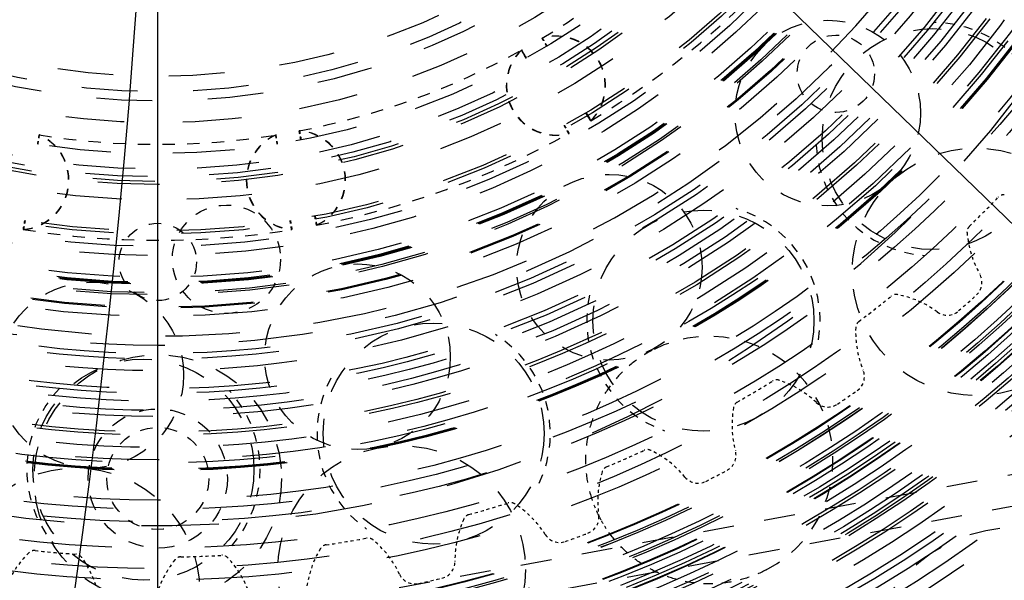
# Model space of a CAD drawing. Header units: millimetres. Extents: x 14186 to 17588, y 1400 to 3805.
# Tile 226 of 256: x 16671 to 16703, y 2682 to 2700. Entities that reach past the tile are written whole.
import ezdxf

# ---------------------------------------------------------------- set-up
doc = ezdxf.new("R2010")
doc.units = ezdxf.units.MM
doc.linetypes.add('CENTER', pattern=[2, 1.25, -0.25, 0.25, -0.25])
doc.linetypes.add('HIDDEN', pattern=[0.2, 0.1, -0.1])
for name, color, linetype in [('DEFAULT_2', 8, 'HIDDEN'), ('INTF_RED_1_1', 7, 'Continuous'), ('INTFCLR_183613', 7, 'Continuous'), ('INTFCLR_193615', 7, 'Continuous'), ('INTFCLR_253584', 7, 'Continuous'), ('INTFCLR_386278', 7, 'Continuous'), ('INTFCLR_422359', 7, 'Continuous'), ('INTFCLR_424992', 7, 'Continuous'), ('INTFCLR_453073', 7, 'Continuous'), ('INTFCLR_64894', 7, 'Continuous'), ('INTFCLR_83947', 7, 'Continuous'), ('INTFCLR_88516', 7, 'Continuous')]:
    doc.layers.add(name, color=color, linetype=linetype)
doc.layers.add('dim', color=82, linetype='Continuous', lineweight=9)
doc.styles.get("Standard").update_dxf_attribs({"font": 'arial.ttf'})
doc.dimstyles.new('ISO-25', dxfattribs={"dimtxt": 2.5, "dimasz": 2.5, "dimexe": 1.25, "dimexo": 0.625, "dimtad": 1, "dimtxsty": 'Standard', "dimcen": 2.5, "dimadec": 0, "dimazin": 0, "dimtfac": 1, "dimtmove": 0, "dimatfit": 3, "dimfxl": 1, "dimarcsym": 0})

# ---------------------------------------------------------------- blocks, each defined once
blk = doc.blocks.new('*D23')
at = {"layer": 'Defpoints', "color": 0, "transparency": 16777216}
for p in [(16478.346, 2911.549), (16873.329, 2528.811)]:
    blk.add_point(p, dxfattribs=at)
at = {"layer": 'dim', "color": 0, "linetype": 'Continuous', "lineweight": -2, "transparency": 16777216}
for p, q in [((16461.111, 2928.25), (16443.875, 2944.952)), ((16478.346, 2911.549), (16873.329, 2528.811)), ((16975.404, 2429.9), (16890.565, 2512.109))]:
    blk.add_line(p, q, dxfattribs=at)
at = {"layer": 'dim', "color": 0, "transparency": 16777216}
for points in [[(16463.894, 2931.123), (16458.327, 2925.378), (16478.346, 2911.549)], [(16893.348, 2514.982), (16887.781, 2509.237), (16873.329, 2528.811)]]:
    blk.add_solid(points, dxfattribs=at)
at = {"layer": 'dim', "color": 0, "transparency": 16777216, "insert": (16956.442, 2477.968), "char_height": 30, "attachment_point": 5, "rotation": 315.902}
blk.add_mtext('360%%D', dxfattribs=at)
blk = doc.blocks.new('*D27')
at = {"layer": 'Defpoints', "color": 0, "transparency": 16777216}
for p in [(17053.851, 3119.687), (16297.825, 2320.672)]:
    blk.add_point(p, dxfattribs=at)
at = {"layer": 'dim', "color": 0, "linetype": 'Continuous', "lineweight": -2, "transparency": 16777216}
for p, q in [((17253.469, 3330.657), (17070.346, 3137.12)), ((16297.825, 2320.672), (17053.851, 3119.687)), ((16281.33, 2303.239), (16264.835, 2285.806))]:
    blk.add_line(p, q, dxfattribs=at)
at = {"layer": 'dim', "color": 0, "transparency": 16777216}
for points in [[(17067.44, 3139.87), (17073.251, 3134.371), (17053.851, 3119.687)], [(16278.424, 2305.989), (16284.235, 2300.49), (16297.825, 2320.672)]]:
    blk.add_solid(points, dxfattribs=at)
at = {"layer": 'dim', "color": 0, "transparency": 16777216, "insert": (17191.287, 3297.171), "char_height": 30, "attachment_point": 5, "rotation": 46.5835}
blk.add_mtext('∅1100', dxfattribs=at)
blk = doc.blocks.new('*D28')
at = {"layer": 'Defpoints', "color": 0, "transparency": 16777216}
for p in [(17217.995, 2998.669), (16133.681, 2441.691)]:
    blk.add_point(p, dxfattribs=at)
at = {"layer": 'dim', "color": 0, "linetype": 'Continuous', "lineweight": -2, "transparency": 16777216}
for p, q in [((17380.14, 3081.958), (17239.343, 3009.635)), ((16133.681, 2441.691), (17217.995, 2998.669)), ((16112.333, 2430.725), (16090.984, 2419.759))]:
    blk.add_line(p, q, dxfattribs=at)
at = {"layer": 'dim', "color": 0, "transparency": 16777216}
for points in [[(17237.515, 3013.193), (17241.17, 3006.077), (17217.995, 2998.669)], [(16110.505, 2434.283), (16114.16, 2427.167), (16133.681, 2441.691)]]:
    blk.add_solid(points, dxfattribs=at)
at = {"layer": 'dim', "color": 0, "transparency": 16777216, "insert": (17310.293, 3070.985), "char_height": 30, "attachment_point": 5, "rotation": 27.1882}
blk.add_mtext('∅1219', dxfattribs=at)

msp = doc.modelspace()

# ---------------------------------------------------------------- linework, layer by layer
for centre, radius in [((16675.838, 2720.18), 609.5), ((16675.838, 2720.18), 550), ((16400.838, 2720.18), 275), ((16675.838, 2720.18), 275)]:
    msp.add_circle(centre, radius)
at = {"color": 7, "linetype": 'Continuous'}
for radius in [76.5, 75.5, 74.5]:
    msp.add_arc((16675.838, 2720.18), radius, 90, 270, dxfattribs=at)
at = {"layer": 'DEFAULT_2', "color": 1, "linetype": 'CENTER', "ltscale": 22.352}
msp.add_line((16675.838, 2635.98), (16675.838, 2804.38), dxfattribs=at)
at = {"layer": 'DEFAULT_2', "color": 8, "linetype": 'HIDDEN', "ltscale": 0.003}
for p, q in [((16687.594, 2699.027), (16687.596, 2699.024)), ((16687.602, 2699.032), (16687.604, 2699.029)), ((16689.832, 2696.74), (16689.83, 2696.743)), ((16689.832, 2696.739), (16689.83, 2696.743))]:
    msp.add_line(p, q, dxfattribs=at)
at = {"layer": 'DEFAULT_2', "color": 8, "linetype": 'HIDDEN', "ltscale": 0.2}
for p, q in [((16687.594, 2699.027), (16687.743, 2698.767)), ((16687.743, 2698.767), (16687.594, 2699.027)), ((16687.751, 2698.771), (16687.602, 2699.032)), ((16689.832, 2696.739), (16689.679, 2696.998)), ((16689.832, 2696.74), (16689.679, 2696.998)), ((16689.688, 2697.003), (16689.841, 2696.745)), ((16689.841, 2696.745), (16689.688, 2697.003)), ((16680.926, 2693.664), (16680.981, 2693.369))]:
    msp.add_line(p, q, dxfattribs=at)
at = {"layer": 'DEFAULT_2', "color": 8, "linetype": 'HIDDEN', "ltscale": 0.02}
for p, q in [((16687.596, 2699.024), (16687.611, 2698.998)), ((16687.604, 2699.029), (16687.619, 2699.002)), ((16689.83, 2696.743), (16689.814, 2696.769))]:
    msp.add_line(p, q, dxfattribs=at)
at = {"layer": 'DEFAULT_2', "color": 8, "linetype": 'HIDDEN', "ltscale": 0.1}
for p, q in [((16687.611, 2698.998), (16687.685, 2698.868)), ((16687.694, 2698.872), (16687.619, 2699.002)), ((16687.67, 2698.914), (16687.751, 2698.771)), ((16689.783, 2696.821), (16689.71, 2696.945)), ((16690.114, 2683.934), (16690.054, 2684.054)), ((16690.114, 2683.934), (16690.177, 2683.816))]:
    msp.add_line(p, q, dxfattribs=at)
at = {"layer": 'DEFAULT_2', "color": 8, "linetype": 'HIDDEN', "ltscale": 0.08}
msp.add_line((16687.685, 2698.868), (16687.743, 2698.767), dxfattribs=at)
at = {"layer": 'DEFAULT_2', "color": 8, "linetype": 'HIDDEN', "ltscale": 0.04}
for p, q in [((16687.721, 2698.825), (16687.751, 2698.771)), ((16689.71, 2696.945), (16689.679, 2696.998)), ((16689.814, 2696.769), (16689.783, 2696.821))]:
    msp.add_line(p, q, dxfattribs=at)
at = {"layer": 'DEFAULT_2', "color": 8, "linetype": 'HIDDEN', "ltscale": 0.06}
msp.add_line((16689.783, 2696.821), (16689.738, 2696.898), dxfattribs=at)
at = {"layer": 'DEFAULT_2', "color": 8, "linetype": 'HIDDEN', "ltscale": 10}
for p, q in [((16759.368, 2695.609), (16682.966, 2681.522)), ((16683.147, 2680.538), (16759.55, 2694.626))]:
    msp.add_line(p, q, dxfattribs=at)
at = {"layer": 'DEFAULT_2', "color": 8, "linetype": 'HIDDEN', "ltscale": 0.2}
msp.add_lwpolyline([(16689.688, 2697.003), (16689.713, 2696.959), (16689.736, 2696.92), (16689.757, 2696.886), (16689.776, 2696.855), (16689.791, 2696.828), (16689.805, 2696.805), (16689.816, 2696.787), (16689.825, 2696.771)], dxfattribs=at)
at = {"layer": 'DEFAULT_2', "color": 8, "linetype": 'HIDDEN', "ltscale": 0.1}
msp.add_lwpolyline([(16689.841, 2696.745), (16689.84, 2696.747), (16689.837, 2696.751), (16689.832, 2696.759), (16689.825, 2696.771), (16689.816, 2696.787), (16689.805, 2696.805), (16689.791, 2696.828), (16689.776, 2696.855), (16689.757, 2696.886)], dxfattribs=at)
at = {"layer": 'DEFAULT_2', "color": 8, "linetype": 'HIDDEN', "ltscale": 0.06}
msp.add_lwpolyline([(16689.83, 2696.743), (16689.801, 2696.792), (16689.783, 2696.821)], dxfattribs=at)
at = {"layer": 'DEFAULT_2', "color": 8, "linetype": 'HIDDEN', "ltscale": 57}
msp.add_circle((16675.838, 2720.18), 71, dxfattribs=at)
at = {"layer": 'DEFAULT_2', "color": 8, "linetype": 'HIDDEN', "ltscale": 56}
msp.add_circle((16675.838, 2720.18), 70.5, dxfattribs=at)
at = {"layer": 'DEFAULT_2', "color": 8, "linetype": 'HIDDEN', "ltscale": 53}
msp.add_circle((16675.838, 2720.18), 66.5, dxfattribs=at)
at = {"layer": 'DEFAULT_2', "color": 8, "linetype": 'HIDDEN', "ltscale": 52}
msp.add_circle((16675.838, 2720.18), 65.5, dxfattribs=at)
at = {"layer": 'DEFAULT_2', "color": 8, "linetype": 'HIDDEN', "ltscale": 49}
for radius in [61.5, 61.2, 61]:
    msp.add_circle((16675.838, 2720.18), radius, dxfattribs=at)
at = {"layer": 'DEFAULT_2', "color": 8, "linetype": 'HIDDEN', "ltscale": 48}
for radius in [60.7, 60]:
    msp.add_circle((16675.838, 2720.18), radius, dxfattribs=at)
at = {"layer": 'DEFAULT_2', "color": 8, "linetype": 'HIDDEN', "ltscale": 47}
for radius in [59.5, 59, 58.8, 58.5]:
    msp.add_circle((16675.838, 2720.18), radius, dxfattribs=at)
at = {"layer": 'DEFAULT_2', "color": 8, "linetype": 'HIDDEN', "ltscale": 46}
for radius in [58, 57.5]:
    msp.add_circle((16675.838, 2720.18), radius, dxfattribs=at)
at = {"layer": 'DEFAULT_2', "color": 8, "linetype": 'HIDDEN', "ltscale": 45}
for radius in [57, 56.8, 56.7, 56.5, 56.029]:
    msp.add_circle((16675.838, 2720.18), radius, dxfattribs=at)
at = {"layer": 'DEFAULT_2', "color": 8, "linetype": 'HIDDEN', "ltscale": 44}
for radius in [55.529, 55, 54.6, 54.54]:
    msp.add_circle((16675.838, 2720.18), radius, dxfattribs=at)
at = {"layer": 'DEFAULT_2', "color": 8, "linetype": 'HIDDEN', "ltscale": 43}
msp.add_circle((16675.838, 2720.18), 54, dxfattribs=at)
at = {"layer": 'DEFAULT_2', "color": 8, "linetype": 'HIDDEN', "ltscale": 42}
for radius in [53, 52.059]:
    msp.add_circle((16675.838, 2720.18), radius, dxfattribs=at)
at = {"layer": 'DEFAULT_2', "color": 8, "linetype": 'HIDDEN', "ltscale": 41}
msp.add_circle((16675.838, 2720.18), 51.059, dxfattribs=at)
at = {"layer": 'DEFAULT_2', "color": 8, "linetype": 'HIDDEN', "ltscale": 37}
msp.add_circle((16675.838, 2720.18), 45.9, dxfattribs=at)
at = {"layer": 'DEFAULT_2', "color": 8, "linetype": 'HIDDEN', "ltscale": 36}
for radius in [45.5, 45, 44.7, 44.5]:
    msp.add_circle((16675.838, 2720.18), radius, dxfattribs=at)
at = {"layer": 'DEFAULT_2', "color": 8, "linetype": 'HIDDEN', "ltscale": 35}
for radius in [44, 43.6, 43.5]:
    msp.add_circle((16675.838, 2720.18), radius, dxfattribs=at)
at = {"layer": 'DEFAULT_2', "color": 8, "linetype": 'HIDDEN', "ltscale": 34}
for radius in [43, 42.75, 42.5, 42]:
    msp.add_circle((16675.838, 2720.18), radius, dxfattribs=at)
at = {"layer": 'DEFAULT_2', "color": 8, "linetype": 'HIDDEN', "ltscale": 33}
for radius in [41.775, 41.5, 41.482, 41.378, 41.25, 41, 40.869, 40.85]:
    msp.add_circle((16675.838, 2720.18), radius, dxfattribs=at)
at = {"layer": 'DEFAULT_2', "color": 8, "linetype": 'HIDDEN', "ltscale": 32}
for radius in [40.575, 40.5, 40.358, 39.878, 39.875, 39.578]:
    msp.add_circle((16675.838, 2720.18), radius, dxfattribs=at)
at = {"layer": 'DEFAULT_2', "color": 8, "linetype": 'HIDDEN', "ltscale": 31}
msp.add_circle((16675.838, 2720.18), 38.286, dxfattribs=at)
at = {"layer": 'DEFAULT_2', "color": 8, "linetype": 'HIDDEN', "ltscale": 30}
for radius in [37.91, 37.25]:
    msp.add_circle((16675.838, 2720.18), radius, dxfattribs=at)
at = {"layer": 'DEFAULT_2', "color": 8, "linetype": 'HIDDEN', "ltscale": 29}
msp.add_circle((16675.838, 2720.18), 36, dxfattribs=at)
at = {"layer": 'DEFAULT_2', "color": 8, "linetype": 'HIDDEN', "ltscale": 28}
for radius in [35.7, 34.729]:
    msp.add_circle((16675.838, 2720.18), radius, dxfattribs=at)
at = {"layer": 'DEFAULT_2', "color": 8, "linetype": 'HIDDEN', "ltscale": 27}
msp.add_circle((16675.838, 2720.18), 34, dxfattribs=at)
at = {"layer": 'DEFAULT_2', "color": 8, "linetype": 'HIDDEN', "ltscale": 26}
msp.add_circle((16675.838, 2720.18), 32.25, dxfattribs=at)
at = {"layer": 'DEFAULT_2', "color": 8, "linetype": 'HIDDEN', "ltscale": 25}
for radius in [31.52, 31.142]:
    msp.add_circle((16675.838, 2720.18), radius, dxfattribs=at)
at = {"layer": 'DEFAULT_2', "color": 8, "linetype": 'HIDDEN', "ltscale": 24}
for radius in [29.764, 29.5, 29.464]:
    msp.add_circle((16675.838, 2720.18), radius, dxfattribs=at)
at = {"layer": 'DEFAULT_2', "color": 8, "linetype": 'HIDDEN', "ltscale": 23}
for radius in [29, 28.729, 28.7]:
    msp.add_circle((16675.838, 2720.18), radius, dxfattribs=at)
at = {"layer": 'DEFAULT_2', "color": 8, "linetype": 'HIDDEN', "ltscale": 22}
for radius in [27.8, 27.5, 27]:
    msp.add_circle((16675.838, 2720.18), radius, dxfattribs=at)
at = {"layer": 'DEFAULT_2', "color": 8, "linetype": 'HIDDEN', "ltscale": 20}
for radius in [25.5, 25, 24.5]:
    msp.add_circle((16675.838, 2720.18), radius, dxfattribs=at)
at = {"layer": 'DEFAULT_2', "color": 8, "linetype": 'HIDDEN', "ltscale": 19}
msp.add_circle((16675.838, 2720.18), 23.5, dxfattribs=at)
at = {"layer": 'DEFAULT_2', "color": 8, "linetype": 'HIDDEN', "ltscale": 18}
for radius in [22.8, 22.5, 22]:
    msp.add_circle((16675.838, 2720.18), radius, dxfattribs=at)
at = {"layer": 'DEFAULT_2', "color": 8, "linetype": 'HIDDEN', "ltscale": 4}
for centre, radius in [((16697.758, 2698.26), 1.25), ((16675.838, 2685.18), 1.65)]:
    msp.add_circle(centre, radius, dxfattribs=at)
at = {"layer": 'DEFAULT_2', "color": 8, "linetype": 'HIDDEN', "ltscale": 8}
for centre in [(16702.287, 2691.86), (16675.838, 2685.18)]:
    msp.add_circle(centre, 4, dxfattribs=at)
at = {"layer": 'DEFAULT_2', "color": 8, "linetype": 'HIDDEN', "ltscale": 7}
for centre in [(16690.435, 2692.008), (16682.293, 2689.114), (16673.672, 2688.525)]:
    msp.add_circle(centre, 3, dxfattribs=at)
at = {"layer": 'DEFAULT_2', "color": 8, "linetype": 'HIDDEN', "ltscale": 9}
msp.add_circle((16675.374, 2685.469), 3.572, dxfattribs=at)
at = {"layer": 'DEFAULT_2', "color": 8, "linetype": 'HIDDEN', "ltscale": 5}
msp.add_circle((16675.838, 2685.18), 2.25, dxfattribs=at)
at = {"layer": 'DEFAULT_2', "color": 8, "linetype": 'HIDDEN', "ltscale": 10}
msp.add_circle((16703.616, 2678.606), 5, dxfattribs=at)
at = {"layer": 'DEFAULT_2', "color": 8, "linetype": 'HIDDEN', "ltscale": 36}
for radius, start, end in [(73.5, 68.14652, 291.85345), (72.5, 68.14659, 291.85352)]:
    msp.add_arc((16675.838, 2720.18), radius, start, end, dxfattribs=at)
at = {"layer": 'DEFAULT_2', "color": 8, "linetype": 'HIDDEN', "ltscale": 28}
msp.add_arc((16675.838, 2720.18), 67.5, 268.05907, 91.94093, dxfattribs=at)
at = {"layer": 'DEFAULT_2', "color": 8, "linetype": 'HIDDEN', "ltscale": 26}
for radius, start in [(65, 268.05908), (64.5, 268.05907), (64, 268.05907)]:
    msp.add_arc((16675.838, 2720.18), radius, start, 91.94093, dxfattribs=at)
at = {"layer": 'DEFAULT_2', "color": 8, "linetype": 'HIDDEN', "ltscale": 18}
for radius in [40.31, 39.31]:
    msp.add_arc((16675.838, 2720.18), radius, 79.5528, 280.4472, dxfattribs=at)
at = {"layer": 'DEFAULT_2', "color": 8, "linetype": 'HIDDEN', "ltscale": 25}
msp.add_arc((16675.725, 2718.654), 35, 105.6174, 65.9352, dxfattribs=at)
at = {"layer": 'DEFAULT_2', "color": 8, "linetype": 'HIDDEN', "ltscale": 24}
msp.add_arc((16675.838, 2720.18), 30.4, 89.5485, 82.0041, dxfattribs=at)
at = {"layer": 'DEFAULT_2', "color": 8, "linetype": 'HIDDEN', "ltscale": 14}
msp.add_arc((16675.838, 2720.18), 78.5, 189.15514, 270, dxfattribs=at)
at = {"layer": 'DEFAULT_2', "color": 8, "linetype": 'HIDDEN', "ltscale": 4}
for radius, start, end in [(24.2, 300.8906, 319.087), (27.3, 300.8373, 319.1404), (24.2, 280.8906, 299.087), (24.2, 260.8906, 279.087), (27.3, 280.8365, 299.1404), (27.3, 260.8365, 279.1411)]:
    msp.add_arc((16675.838, 2720.18), radius, start, end, dxfattribs=at)
at = {"layer": 'DEFAULT_2', "color": 8, "linetype": 'HIDDEN', "ltscale": 3}
for centre, radius, start, end in [((16700.889, 2696.149), 3.772, 6.2076, 89.3795), ((16688.704, 2697.875), 1.6, 314.8091, 106.0645), ((16688.713, 2697.88), 1.6, 314.8326, 106.0869), ((16688.704, 2697.875), 1.6, 133.8907, 285.1473), ((16688.713, 2697.88), 1.6, 133.9131, 285.1692), ((16680.299, 2694.819), 1.6, 294.808, 86.0645), ((16680.309, 2694.821), 1.6, 294.8303, 86.0869), ((16671.356, 2694.823), 1.6, 274.808, 66.0645), ((16671.366, 2694.821), 1.6, 274.8303, 66.0869), ((16680.299, 2694.819), 1.6, 113.8907, 265.1473), ((16680.309, 2694.821), 1.6, 113.9131, 265.1697), ((16700.889, 2696.149), 3.772, 183.0032, 266.1751), ((16693.477, 2690.281), 3.772, 350.5554, 73.7273), ((16693.477, 2690.281), 3.772, 167.3511, 250.523), ((16684.756, 2686.631), 3.772, 334.9032, 58.0751), ((16684.756, 2686.631), 3.772, 151.6989, 234.8708), ((16675.374, 2685.469), 3.772, 136.0467, 219.2186), ((16675.374, 2685.469), 3.772, 319.2511, 42.423)]:
    msp.add_arc(centre, radius, start, end, dxfattribs=at)
at = {"layer": 'DEFAULT_2', "color": 8, "linetype": 'HIDDEN', "ltscale": 5}
msp.add_arc((16693.665, 2685.774), 4, 297.3913, 117.3913, dxfattribs=at)
at = {"layer": 'DEFAULT_2', "color": 8, "linetype": 'HIDDEN', "ltscale": 0.2}
for start, end in [(201.3019, 205.4752), (209.3066, 213.7063)]:
    msp.add_arc((16693.665, 2685.774), 4, start, end, dxfattribs=at)
at = {"layer": 'DEFAULT_2', "color": 8, "linetype": 'HIDDEN', "ltscale": 26}
msp.add_open_spline([(16673.653, 2655.717), (16677.956, 2655.575), (16684.46, 2656.002), (16692.884, 2657.861), (16701.083, 2660.552), (16710.762, 2665.437), (16719.272, 2672.156), (16725.167, 2678.457), (16730.403, 2685.316), (16735.617, 2694.825), (16739.469, 2707.242), (16740.772, 2720.18), (16739.469, 2733.118), (16735.617, 2745.535), (16730.403, 2755.044), (16725.168, 2761.902), (16719.273, 2768.203), (16710.763, 2774.923), (16701.083, 2779.808), (16692.884, 2782.498), (16684.46, 2784.357), (16677.956, 2784.786), (16673.653, 2784.643)], degree=3, knots=[0, 0, 0, 0, 0.062482, 0.09376, 0.12504, 0.18752, 0.25, 0.28128, 0.312559, 0.375039, 0.437519, 0.5, 0.56248, 0.62496, 0.68744, 0.71872, 0.749999, 0.812479, 0.87496, 0.906239, 0.937517, 1, 1, 1, 1], dxfattribs=at)
at = {"layer": 'DEFAULT_2', "color": 8, "linetype": 'HIDDEN', "ltscale": 24}
msp.add_open_spline([(16673.873, 2778.147), (16677.743, 2778.275), (16683.591, 2777.89), (16691.166, 2776.218), (16698.539, 2773.799), (16707.243, 2769.406), (16714.895, 2763.364), (16720.196, 2757.697), (16724.904, 2751.53), (16729.593, 2742.979), (16733.057, 2731.814), (16734.228, 2720.18), (16733.057, 2708.546), (16729.593, 2697.38), (16724.904, 2688.829), (16720.196, 2682.662), (16714.895, 2676.996), (16707.243, 2670.953), (16698.538, 2666.561), (16691.167, 2664.142), (16685.478, 2662.886), (16679.693, 2662.214), (16675.81, 2662.152), (16673.873, 2662.213)], degree=3, knots=[0, 0, 0, 0, 0.062478, 0.093754, 0.12503, 0.187506, 0.249982, 0.281259, 0.312536, 0.375012, 0.437487, 0.499963, 0.562438, 0.624912, 0.687387, 0.718664, 0.749941, 0.812417, 0.874891, 0.906168, 0.937444, 0.968728, 1, 1, 1, 1], dxfattribs=at)
at = {"layer": 'DEFAULT_2', "color": 8, "linetype": 'HIDDEN', "ltscale": 0.2}
for points, knots in [([(16688.262, 2699.413), (16688.265, 2699.407), (16688.314, 2699.32), (16688.366, 2699.234), (16688.413, 2699.154)], [0, 0, 0, 0, 0.064542, 1, 1, 1, 1]), ([(16688.413, 2699.154), (16688.402, 2699.173), (16688.38, 2699.21), (16688.349, 2699.262), (16688.323, 2699.306), (16688.302, 2699.343), (16688.287, 2699.369), (16688.277, 2699.386), (16688.272, 2699.395), (16688.268, 2699.402), (16688.265, 2699.408), (16688.263, 2699.41), (16688.262, 2699.413), (16688.262, 2699.413)], [0, 0, 0, 0, 0.228097, 0.429056, 0.601319, 0.743636, 0.855247, 0.899316, 0.935459, 0.963638, 0.983813, 0.995947, 1, 1, 1, 1]), ([(16688.27, 2699.418), (16688.273, 2699.412), (16688.323, 2699.325), (16688.374, 2699.239), (16688.421, 2699.158)], [0, 0, 0, 0, 0.064542, 1, 1, 1, 1]), ([(16688.421, 2699.158), (16688.384, 2699.223), (16688.332, 2699.308), (16688.283, 2699.395), (16688.27, 2699.418)], [0, 0, 0, 0, 0.743638, 1, 1, 1, 1]), ([(16680.41, 2696.416), (16680.411, 2696.409), (16680.428, 2696.311), (16680.446, 2696.213), (16680.463, 2696.121)], [0, 0, 0, 0, 0.064542, 1, 1, 1, 1]), ([(16680.463, 2696.121), (16680.459, 2696.143), (16680.451, 2696.185), (16680.44, 2696.244), (16680.431, 2696.295), (16680.423, 2696.337), (16680.418, 2696.366), (16680.415, 2696.385), (16680.413, 2696.396), (16680.412, 2696.404), (16680.411, 2696.411), (16680.41, 2696.413), (16680.41, 2696.416), (16680.41, 2696.416)], [0, 0, 0, 0, 0.228097, 0.429055, 0.601318, 0.743635, 0.855247, 0.899315, 0.935459, 0.963638, 0.983813, 0.995947, 1, 1, 1, 1]), ([(16680.473, 2696.122), (16680.459, 2696.195), (16680.44, 2696.294), (16680.423, 2696.392), (16680.419, 2696.418)], [0, 0, 0, 0, 0.743637, 1, 1, 1, 1]), ([(16680.419, 2696.418), (16680.42, 2696.411), (16680.437, 2696.313), (16680.456, 2696.214), (16680.473, 2696.122)], [0, 0, 0, 0, 0.064542, 1, 1, 1, 1]), ([(16689.122, 2696.33), (16689.122, 2696.33), (16689.12, 2696.333), (16689.12, 2696.335), (16689.116, 2696.341), (16689.111, 2696.352), (16689.1, 2696.371), (16689.084, 2696.4), (16689.063, 2696.437), (16689.037, 2696.482), (16689.008, 2696.534), (16688.986, 2696.572), (16688.975, 2696.592)], [0, 0, 0, 0, 0.004031, 0.016106, 0.036201, 0.064291, 0.144303, 0.255732, 0.398022, 0.570322, 0.771529, 1, 1, 1, 1]), ([(16688.984, 2696.597), (16689.021, 2696.532), (16689.071, 2696.445), (16689.119, 2696.358), (16689.131, 2696.335)], [0, 0, 0, 0, 0.74367, 1, 1, 1, 1]), ([(16689.131, 2696.335), (16689.131, 2696.335), (16689.131, 2696.338), (16689.129, 2696.34), (16689.126, 2696.346), (16689.122, 2696.353), (16689.117, 2696.363), (16689.107, 2696.379), (16689.093, 2696.405), (16689.072, 2696.442), (16689.047, 2696.487), (16689.017, 2696.54), (16688.996, 2696.577), (16688.984, 2696.597)], [0, 0, 0, 0, 0.004053, 0.016186, 0.03636, 0.064537, 0.100678, 0.144743, 0.256355, 0.398672, 0.570929, 0.771893, 1, 1, 1, 1]), ([(16672.006, 2696.285), (16672.005, 2696.279), (16671.987, 2696.18), (16671.971, 2696.082), (16671.956, 2695.989)], [0, 0, 0, 0, 0.064542, 1, 1, 1, 1]), ([(16671.956, 2695.989), (16671.959, 2696.012), (16671.967, 2696.054), (16671.976, 2696.114), (16671.985, 2696.164), (16671.992, 2696.206), (16671.997, 2696.236), (16672.001, 2696.255), (16672.003, 2696.265), (16672.004, 2696.273), (16672.006, 2696.28), (16672.005, 2696.283), (16672.007, 2696.285), (16672.006, 2696.285)], [0, 0, 0, 0, 0.228097, 0.429055, 0.601318, 0.743635, 0.855247, 0.899315, 0.935459, 0.963638, 0.983813, 0.995947, 1, 1, 1, 1]), ([(16671.965, 2695.988), (16671.977, 2696.061), (16671.993, 2696.16), (16672.011, 2696.258), (16672.016, 2696.284)], [0, 0, 0, 0, 0.743637, 1, 1, 1, 1]), ([(16679.65, 2696.282), (16679.652, 2696.276), (16679.67, 2696.177), (16679.685, 2696.079), (16679.701, 2695.986)], [0, 0, 0, 0, 0.064542, 1, 1, 1, 1]), ([(16679.701, 2695.986), (16679.697, 2696.009), (16679.69, 2696.051), (16679.68, 2696.111), (16679.672, 2696.161), (16679.665, 2696.203), (16679.659, 2696.233), (16679.656, 2696.252), (16679.654, 2696.262), (16679.653, 2696.27), (16679.651, 2696.277), (16679.651, 2696.28), (16679.65, 2696.282), (16679.65, 2696.282)], [0, 0, 0, 0, 0.228097, 0.429055, 0.601318, 0.743635, 0.855247, 0.899315, 0.935459, 0.963638, 0.983813, 0.995947, 1, 1, 1, 1]), ([(16679.71, 2695.988), (16679.698, 2696.061), (16679.682, 2696.16), (16679.664, 2696.258), (16679.66, 2696.284)], [0, 0, 0, 0, 0.743637, 1, 1, 1, 1]), ([(16671.49, 2693.228), (16671.491, 2693.228), (16671.49, 2693.231), (16671.492, 2693.233), (16671.492, 2693.24), (16671.493, 2693.248), (16671.495, 2693.259), (16671.498, 2693.278), (16671.503, 2693.307), (16671.51, 2693.349), (16671.518, 2693.4), (16671.529, 2693.459), (16671.536, 2693.502), (16671.54, 2693.524)], [0, 0, 0, 0, 0.004052, 0.016182, 0.036353, 0.064526, 0.100663, 0.144726, 0.256331, 0.398647, 0.570919, 0.771891, 1, 1, 1, 1]), ([(16671.54, 2693.524), (16671.532, 2693.482), (16671.516, 2693.383), (16671.498, 2693.285), (16671.49, 2693.228)], [0, 0, 0, 0, 0.429084, 1, 1, 1, 1]), ([(16671.55, 2693.523), (16671.543, 2693.48), (16671.526, 2693.382), (16671.509, 2693.283), (16671.501, 2693.227)], [0, 0, 0, 0, 0.429084, 1, 1, 1, 1]), ([(16680.164, 2693.225), (16680.164, 2693.225), (16680.164, 2693.227), (16680.163, 2693.23), (16680.162, 2693.237), (16680.161, 2693.245), (16680.159, 2693.256), (16680.156, 2693.274), (16680.152, 2693.304), (16680.145, 2693.346), (16680.136, 2693.397), (16680.126, 2693.456), (16680.119, 2693.498), (16680.115, 2693.521)], [0, 0, 0, 0, 0.004052, 0.016182, 0.036353, 0.064526, 0.100663, 0.144726, 0.256331, 0.398647, 0.570919, 0.771891, 1, 1, 1, 1]), ([(16680.115, 2693.521), (16680.122, 2693.479), (16680.139, 2693.38), (16680.156, 2693.281), (16680.164, 2693.225)], [0, 0, 0, 0, 0.429084, 1, 1, 1, 1]), ([(16680.125, 2693.523), (16680.133, 2693.48), (16680.149, 2693.382), (16680.166, 2693.283), (16680.174, 2693.227)], [0, 0, 0, 0, 0.429084, 1, 1, 1, 1]), ([(16680.971, 2693.367), (16680.971, 2693.367), (16680.97, 2693.369), (16680.97, 2693.372), (16680.968, 2693.378), (16680.967, 2693.386), (16680.964, 2693.397), (16680.961, 2693.416), (16680.955, 2693.445), (16680.947, 2693.487), (16680.938, 2693.538), (16680.927, 2693.597), (16680.92, 2693.639), (16680.916, 2693.662)], [0, 0, 0, 0, 0.004052, 0.016182, 0.036353, 0.064525, 0.100663, 0.144726, 0.25633, 0.398647, 0.570919, 0.771891, 1, 1, 1, 1]), ([(16680.916, 2693.662), (16680.92, 2693.639), (16680.927, 2693.597), (16680.939, 2693.538), (16680.948, 2693.487), (16680.956, 2693.445), (16680.962, 2693.416), (16680.965, 2693.397), (16680.967, 2693.387), (16680.969, 2693.378), (16680.969, 2693.372), (16680.971, 2693.369), (16680.97, 2693.367), (16680.971, 2693.367)], [0, 0, 0, 0, 0.228102, 0.429055, 0.601311, 0.743644, 0.855281, 0.899356, 0.935497, 0.963666, 0.983829, 0.995951, 1, 1, 1, 1]), ([(16680.981, 2693.369), (16680.976, 2693.394), (16680.957, 2693.492), (16680.939, 2693.591), (16680.926, 2693.664)], [0, 0, 0, 0, 0.256328, 1, 1, 1, 1])]:
    msp.add_open_spline(points, degree=3, knots=knots, dxfattribs=at)
at = {"layer": 'DEFAULT_2', "color": 8, "linetype": 'HIDDEN', "ltscale": 3}
for points, knots in [([(16691.825, 2689.326), (16691.609, 2689.214), (16691.195, 2688.949), (16690.659, 2688.446), (16690.222, 2687.854), (16689.901, 2687.193), (16689.706, 2686.484), (16689.643, 2685.751), (16689.714, 2685.02), (16689.85, 2684.548), (16689.939, 2684.321)], [0, 0, 0, 0, 0.125008, 0.250016, 0.375024, 0.500031, 0.625037, 0.750032, 0.875018, 1, 1, 1, 1]), ([(16695.506, 2682.223), (16695.29, 2682.111), (16694.836, 2681.926), (16694.118, 2681.778), (16693.385, 2681.762), (16692.661, 2681.879), (16691.971, 2682.126), (16691.337, 2682.495), (16690.78, 2682.972), (16690.473, 2683.352), (16690.338, 2683.555)], [0, 0, 0, 0, 0.125008, 0.250015, 0.375023, 0.500031, 0.625037, 0.750031, 0.875017, 1, 1, 1, 1])]:
    msp.add_open_spline(points, degree=3, knots=knots, dxfattribs=at)
at = {"layer": 'INTF_RED_1_1', "color": 8, "linetype": 'HIDDEN', "ltscale": 35}
msp.add_circle((16675.838, 2720.18), 43.5, dxfattribs=at)
at = {"layer": 'INTF_RED_1_1', "color": 8, "linetype": 'HIDDEN', "ltscale": 34}
msp.add_circle((16675.838, 2720.18), 43.086, dxfattribs=at)
at = {"layer": 'INTF_RED_1_1', "color": 8, "linetype": 'HIDDEN', "ltscale": 32}
for radius in [39.81, 39.599]:
    msp.add_circle((16675.838, 2720.18), radius, dxfattribs=at)
at = {"layer": 'INTF_RED_1_1', "color": 8, "linetype": 'HIDDEN', "ltscale": 28}
msp.add_circle((16675.838, 2720.18), 34.5, dxfattribs=at)
at = {"layer": 'INTF_RED_1_1', "color": 8, "linetype": 'HIDDEN', "ltscale": 27}
for radius in [34, 33.5]:
    msp.add_circle((16675.838, 2720.18), radius, dxfattribs=at)
at = {"layer": 'INTF_RED_1_1', "color": 8, "linetype": 'HIDDEN', "ltscale": 26}
for radius in [33, 32.5]:
    msp.add_circle((16675.838, 2720.18), radius, dxfattribs=at)
at = {"layer": 'INTF_RED_1_1', "color": 8, "linetype": 'HIDDEN', "ltscale": 21}
msp.add_circle((16675.838, 2720.18), 26, dxfattribs=at)
at = {"layer": 'INTF_RED_1_1', "color": 8, "linetype": 'HIDDEN', "ltscale": 20}
msp.add_circle((16675.838, 2720.18), 25.5, dxfattribs=at)
at = {"layer": 'INTF_RED_1_1', "color": 8, "linetype": 'HIDDEN', "ltscale": 4}
msp.add_circle((16678.058, 2692.268), 1.75, dxfattribs=at)
at = {"layer": 'INTF_RED_1_1', "color": 8, "linetype": 'HIDDEN', "ltscale": 0.9}
for start, end in [(314.3353, 316.3618), (307.1353, 309.1618), (299.9353, 301.9618), (292.7353, 294.7618), (285.5353, 287.5618), (278.3353, 280.3618), (263.9374, 265.9618), (271.1353, 273.1618)]:
    msp.add_arc((16675.838, 2720.18), 37.54, start, end, dxfattribs=at)
at = {"layer": 'INTF_RED_1_1', "color": 8, "linetype": 'HIDDEN', "ltscale": 0.2}
for centre, start, end in [((16703.187, 2694.101), 86.0514, 136.3618), ((16702.247, 2693.15), 134.3351, 184.5094), ((16699.703, 2690.879), 78.8514, 129.1618), ((16698.652, 2690.053), 127.1351, 177.4456), ((16695.842, 2688.119), 71.6514, 121.9618), ((16694.696, 2687.431), 119.9353, 170.2456), ((16691.666, 2685.864), 64.5845, 114.7618), ((16690.443, 2685.326), 112.7353, 163.0456), ((16687.24, 2684.151), 57.2514, 107.5618), ((16685.959, 2683.771), 105.5353, 155.8456), ((16681.316, 2682.789), 98.3353, 148.6456), ((16682.635, 2683.006), 50.0514, 100.3618), ((16671.845, 2682.601), 83.6204, 134.2456), ((16673.176, 2682.484), 35.6514, 85.9618), ((16677.922, 2682.447), 42.8514, 93.1618), ((16676.586, 2682.397), 91.1353, 141.4456)]:
    msp.add_arc(centre, 0.25, start, end, dxfattribs=at)
at = {"layer": 'INTF_RED_1_1', "color": 8, "linetype": 'HIDDEN'}
for centre, start, end in [((16705.263, 2693.395), 184.6352, 209.397), ((16699.118, 2687.911), 54.1, 78.8514), ((16701.673, 2689.918), 177.4456, 202.197), ((16694.89, 2685.248), 46.9, 71.6514), ((16697.677, 2686.919), 170.2456, 194.997), ((16690.361, 2683.135), 39.7, 64.4616), ((16693.336, 2684.444), 163.0456, 187.797), ((16685.604, 2681.607), 32.5, 57.2514), ((16688.719, 2682.533), 155.8456, 180.597), ((16680.692, 2680.687), 25.3, 50.0514), ((16673.956, 2680.434), 134.2456, 158.997), ((16683.899, 2681.215), 148.6456, 173.397), ((16670.718, 2680.721), 10.9, 35.6514), ((16678.952, 2680.512), 141.4456, 166.197), ((16675.704, 2680.39), 18.1, 42.8514)]:
    msp.add_arc(centre, 3.275, start, end, dxfattribs=at)
at = {"layer": 'INTF_RED_1_1', "color": 8, "linetype": 'HIDDEN', "ltscale": 0.5}
for centre, radius, start, end in [((16701.93, 2691.518), 0.55, 312.3128, 29.3971), ((16701.361, 2691.009), 0.55, 234.1, 311.1843), ((16698.132, 2688.473), 0.55, 304.9156, 22.1971), ((16675.838, 2720.18), 39.31, 303.9871, 305.11), ((16697.503, 2688.04), 0.55, 226.9, 304.1843), ((16693.982, 2685.929), 0.55, 297.9128, 14.9971), ((16693.304, 2685.578), 0.55, 219.7, 296.7843), ((16689.546, 2683.925), 0.55, 290.7128, 7.7971), ((16688.83, 2683.662), 0.55, 212.5, 289.5843), ((16684.894, 2682.493), 0.55, 283.5128, 0.5971), ((16684.15, 2682.322), 0.55, 205.3, 282.273)]:
    msp.add_arc(centre, radius, start, end, dxfattribs=at)
at = {"layer": 'INTF_RED_1_1', "color": 8, "linetype": 'HIDDEN', "ltscale": 0.6}
for start, end in [(311.1843, 312.3127), (296.7843, 297.9127), (289.5843, 290.7127), (282.3827, 283.5127)]:
    msp.add_arc((16675.838, 2720.18), 39.31, start, end, dxfattribs=at)
at = {"layer": 'INTFCLR_183613', "color": 8, "linetype": 'HIDDEN', "ltscale": 59}
msp.add_circle((16675.838, 2720.18), 73.5, dxfattribs=at)
at = {"layer": 'INTFCLR_183613', "color": 8, "linetype": 'HIDDEN', "ltscale": 58}
msp.add_circle((16675.838, 2720.18), 73.1, dxfattribs=at)
at = {"layer": 'INTFCLR_183613', "color": 8, "linetype": 'HIDDEN', "ltscale": 57}
for radius in [71.4, 71]:
    msp.add_circle((16675.838, 2720.18), radius, dxfattribs=at)
at = {"layer": 'INTFCLR_183613', "color": 8, "linetype": 'HIDDEN', "ltscale": 49}
msp.add_circle((16675.838, 2720.18), 61.5, dxfattribs=at)
at = {"layer": 'INTFCLR_183613', "color": 8, "linetype": 'HIDDEN', "ltscale": 47}
msp.add_circle((16675.838, 2720.18), 58.8, dxfattribs=at)
at = {"layer": 'INTFCLR_183613', "color": 8, "linetype": 'HIDDEN', "ltscale": 42}
for radius in [53, 52.6]:
    msp.add_circle((16675.838, 2720.18), radius, dxfattribs=at)
at = {"layer": 'INTFCLR_183613', "color": 8, "linetype": 'HIDDEN', "ltscale": 36}
for radius in [45.5, 45]:
    msp.add_circle((16675.838, 2720.18), radius, dxfattribs=at)
at = {"layer": 'INTFCLR_183613', "color": 8, "linetype": 'HIDDEN', "ltscale": 34}
for radius in [42.9, 42.5]:
    msp.add_circle((16675.838, 2720.18), radius, dxfattribs=at)
at = {"layer": 'INTFCLR_193615', "color": 8, "linetype": 'HIDDEN', "ltscale": 46}
for radius in [57.5, 57.1]:
    msp.add_circle((16675.838, 2720.18), radius, dxfattribs=at)
at = {"layer": 'INTFCLR_193615', "color": 8, "linetype": 'HIDDEN', "ltscale": 44}
for radius in [55.4, 55]:
    msp.add_circle((16675.838, 2720.18), radius, dxfattribs=at)
at = {"layer": 'INTFCLR_193615', "color": 8, "linetype": 'HIDDEN', "ltscale": 35}
msp.add_circle((16675.838, 2720.18), 44, dxfattribs=at)
at = {"layer": 'INTFCLR_193615', "color": 8, "linetype": 'HIDDEN', "ltscale": 34}
for radius in [42.5, 42.1]:
    msp.add_circle((16675.838, 2720.18), radius, dxfattribs=at)
at = {"layer": 'INTFCLR_193615', "color": 8, "linetype": 'HIDDEN', "ltscale": 29}
for radius in [36.4, 36]:
    msp.add_circle((16675.838, 2720.18), radius, dxfattribs=at)
at = {"layer": 'INTFCLR_193615', "color": 8, "linetype": 'HIDDEN', "ltscale": 27}
for radius in [34.4, 34]:
    msp.add_circle((16675.838, 2720.18), radius, dxfattribs=at)
at = {"layer": 'INTFCLR_253584', "color": 8, "linetype": 'HIDDEN', "ltscale": 9}
msp.add_circle((16693.477, 2690.281), 3.572, dxfattribs=at)
at = {"layer": 'INTFCLR_386278', "color": 8, "linetype": 'HIDDEN', "ltscale": 8}
msp.add_circle((16683.722, 2682.24), 4, dxfattribs=at)
at = {"layer": 'INTFCLR_422359', "color": 8, "linetype": 'HIDDEN', "ltscale": 8}
msp.add_circle((16673.193, 2681.52), 4, dxfattribs=at)
at = {"layer": 'INTFCLR_424992', "color": 8, "linetype": 'HIDDEN', "ltscale": 9}
msp.add_circle((16700.889, 2696.149), 3.572, dxfattribs=at)
at = {"layer": 'INTFCLR_453073', "color": 8, "linetype": 'HIDDEN', "ltscale": 7}
msp.add_circle((16697.495, 2696.991), 3, dxfattribs=at)
at = {"layer": 'INTFCLR_64894', "color": 8, "linetype": 'HIDDEN', "ltscale": 29}
msp.add_circle((16675.838, 2720.18), 36, dxfattribs=at)
at = {"layer": 'INTFCLR_64894', "color": 8, "linetype": 'HIDDEN', "ltscale": 28}
msp.add_circle((16675.838, 2720.18), 34.75, dxfattribs=at)
at = {"layer": 'INTFCLR_64894', "color": 8, "linetype": 'HIDDEN', "ltscale": 26}
for radius in [32.8, 32.5]:
    msp.add_circle((16675.838, 2720.18), radius, dxfattribs=at)
at = {"layer": 'INTFCLR_83947', "color": 8, "linetype": 'HIDDEN', "ltscale": 28}
msp.add_circle((16675.838, 2720.18), 34.7, dxfattribs=at)
at = {"layer": 'INTFCLR_83947', "color": 8, "linetype": 'HIDDEN', "ltscale": 27}
for radius in [34, 33.6]:
    msp.add_circle((16675.838, 2720.18), radius, dxfattribs=at)
at = {"layer": 'INTFCLR_83947', "color": 8, "linetype": 'HIDDEN', "ltscale": 26}
for radius in [32.5, 32.1]:
    msp.add_circle((16675.838, 2720.18), radius, dxfattribs=at)
at = {"layer": 'INTFCLR_83947', "color": 8, "linetype": 'HIDDEN', "ltscale": 25}
msp.add_circle((16675.838, 2720.18), 30.965, dxfattribs=at)
at = {"layer": 'INTFCLR_83947', "color": 8, "linetype": 'HIDDEN', "ltscale": 24}
for radius in [30.7, 29.465]:
    msp.add_circle((16675.838, 2720.18), radius, dxfattribs=at)
at = {"layer": 'INTFCLR_83947', "color": 8, "linetype": 'HIDDEN', "ltscale": 23}
for radius in [29.065, 28.665, 28.5]:
    msp.add_circle((16675.838, 2720.18), radius, dxfattribs=at)
at = {"layer": 'INTFCLR_83947', "color": 8, "linetype": 'HIDDEN', "ltscale": 22}
for radius in [27.5, 27.1]:
    msp.add_circle((16675.838, 2720.18), radius, dxfattribs=at)
at = {"layer": 'INTFCLR_83947', "color": 8, "linetype": 'HIDDEN', "ltscale": 20}
for radius in [25.4, 25.25, 25]:
    msp.add_circle((16675.838, 2720.18), radius, dxfattribs=at)
at = {"layer": 'INTFCLR_83947', "color": 8, "linetype": 'HIDDEN', "ltscale": 4}
msp.add_circle((16675.838, 2692.18), 1.25, dxfattribs=at)
at = {"layer": 'INTFCLR_88516', "color": 8, "linetype": 'HIDDEN', "ltscale": 9}
msp.add_circle((16684.756, 2686.631), 3.572, dxfattribs=at)

# ---------------------------------------------------------------- dimensions: what is measured, and where the dimension line sits
at = {"layer": 'dim'}
dim = msp.add_diameter_dim_2p(p1=(16297.825, 2320.672), p2=(17053.851, 3119.687), dimstyle='ISO-25', override={"dimtxt": 30, "dimasz": 24, "dimexe": 5.997, "dimexo": 5.997, "dimgap": 5.997, "dimdsep": 46, "dimarcsym": 1}, dxfattribs=at)
dim.commit()
dim.dimension.update_dxf_attribs({"geometry": '*D27', "text_midpoint": (17207.379, 3281.945), "dimtype": 131})
dim = msp.add_diameter_dim_2p(p1=(16133.681, 2441.691), p2=(17217.995, 2998.669), dimstyle='ISO-25', override={"dimtxt": 30, "dimasz": 24, "dimexe": 5.997, "dimexo": 5.997, "dimgap": 5.997, "dimdsep": 46, "dimarcsym": 1}, dxfattribs=at)
dim.commit()
dim.dimension.update_dxf_attribs({"geometry": '*D28', "text_midpoint": (17310.293, 3070.985)})
dim = msp.add_diameter_dim_2p(p1=(16478.346, 2911.549), p2=(16873.329, 2528.811), text='360%%D', dimstyle='ISO-25', override={"dimtxt": 30, "dimasz": 24, "dimexe": 5.997, "dimexo": 5.997, "dimgap": 5.997, "dimdsep": 46, "dimarcsym": 1}, dxfattribs=at)
dim.commit()
dim.dimension.update_dxf_attribs({"geometry": '*D23', "text_midpoint": (16956.442, 2477.968)})

doc.saveas('drawing.dxf')
